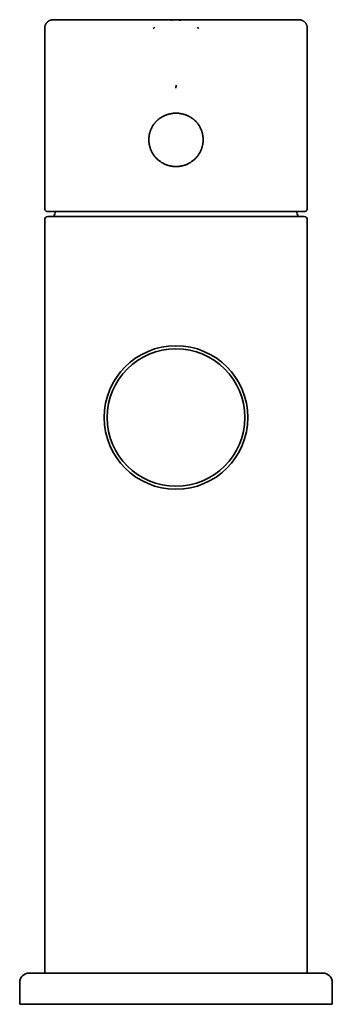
# Model space of a CAD drawing. Header units: millimetres. Extents: x 8 to 497, y 12 to 425.
# Tile 6 of 7: x 237 to 287, y 267 to 425. Entities that reach past the tile are written whole.
import ezdxf

# ---------------------------------------------------------------- set-up
doc = ezdxf.new("R2010")
doc.units = ezdxf.units.MM

msp = doc.modelspace()

# ---------------------------------------------------------------- linework, layer by layer
at = {"color": 7, "linetype": 'Continuous', "lineweight": 35}
for p, q in [((252.53, 424.81), (253.89, 424.81)), ((270.08, 424.81), (271.47, 424.81)), ((241, 423.31), (241, 394.64)), ((241, 423.31), (241, 423.31)), ((258.35, 423.42), (258.35, 423.42)), ((265.65, 423.42), (265.65, 423.42)), ((283, 394.64), (283, 423.31)), ((283, 423.31), (283, 423.31)), ((262.03, 414.34), (262, 413.88)), ((241, 394.64), (241, 394.64)), ((283, 394.64), (283, 394.64)), ((241, 392.8), (241, 272.11)), ((241.46, 394.11), (241.45, 394.11)), ((282.5, 393.3), (241.5, 393.3)), ((282.55, 394.11), (282.54, 394.11)), ((283, 272.11), (283, 392.8)), ((261.99, 349.61), (261.99, 349.61)), ((285.5, 272.11), (238.5, 272.11)), ((237, 270.61), (237, 267.11)), ((287, 267.11), (287, 270.61)), ((237, 267.11), (287, 267.11))]:
    msp.add_line(p, q, dxfattribs=at)
for radius in [11.5, 11]:
    msp.add_circle((262, 361.11), radius, dxfattribs=at)
for centre, radius, start, end in [((241.5, 392.8), 0.5, 90, 180), ((262, 388.11), 20.2, 162.7166, 165.1089), ((262, 388.11), 20.2, 14.8911, 17.2835), ((282.5, 392.8), 0.5, 0, 90), ((238.5, 270.61), 1.5, 90, 180), ((285.5, 270.61), 1.5, 0, 90)]:
    msp.add_arc(centre, radius, start, end, dxfattribs=at)
for points, knots in [([(242.5, 424.81), (242.47, 424.81), (242.41, 424.81), (242.32, 424.81), (242.23, 424.81), (242.14, 424.8), (242.06, 424.78), (241.98, 424.77), (241.91, 424.75), (241.84, 424.72), (241.77, 424.7), (241.71, 424.67), (241.65, 424.64), (241.6, 424.61), (241.56, 424.58), (241.52, 424.55), (241.48, 424.52), (241.44, 424.48), (241.4, 424.45), (241.36, 424.4), (241.31, 424.36), (241.27, 424.3), (241.23, 424.24), (241.18, 424.18), (241.15, 424.11), (241.12, 424.04), (241.09, 423.97), (241.06, 423.9), (241.04, 423.83), (241.03, 423.75), (241.02, 423.67), (241.01, 423.58), (241, 423.5), (241, 423.41), (241, 423.34), (241, 423.31)], [0, 0, 0, 0, 0.035436, 0.074957, 0.112692, 0.148631, 0.182808, 0.215286, 0.24614, 0.275328, 0.30593, 0.334254, 0.360239, 0.383837, 0.405964, 0.425714, 0.447054, 0.467472, 0.489949, 0.514473, 0.540985, 0.569465, 0.599889, 0.632218, 0.666398, 0.695032, 0.724763, 0.755539, 0.787267, 0.819969, 0.853729, 0.888606, 0.924625, 0.961775, 1, 1, 1, 1]), ([(252.53, 424.81), (252.44, 424.81), (252.24, 424.81), (251.95, 424.81), (251.67, 424.81), (251.38, 424.81), (251.1, 424.81), (250.83, 424.81), (250.57, 424.81), (250.31, 424.81), (250.06, 424.81), (249.81, 424.81), (249.56, 424.81), (249.3, 424.81), (249.03, 424.81), (248.77, 424.81), (248.51, 424.81), (248.26, 424.81), (248.01, 424.81), (247.77, 424.81), (247.53, 424.81), (247.31, 424.81), (247.09, 424.81), (246.87, 424.81), (246.66, 424.81), (246.46, 424.81), (246.26, 424.81), (246.07, 424.81), (245.89, 424.81), (245.72, 424.81), (245.54, 424.81), (245.37, 424.81), (245.19, 424.81), (245.02, 424.81), (244.85, 424.81), (244.68, 424.81), (244.52, 424.81), (244.37, 424.81), (244.22, 424.81), (244.08, 424.81), (243.95, 424.81), (243.82, 424.81), (243.71, 424.81), (243.59, 424.81), (243.48, 424.81), (243.38, 424.81), (243.29, 424.81), (243.2, 424.81), (243.12, 424.81), (243.05, 424.81), (242.97, 424.81), (242.9, 424.81), (242.83, 424.81), (242.77, 424.81), (242.71, 424.81), (242.66, 424.81), (242.62, 424.81), (242.59, 424.81), (242.56, 424.81), (242.53, 424.81), (242.52, 424.81), (242.5, 424.81), (242.5, 424.81), (242.5, 424.81), (242.5, 424.81)], [0, 0, 0, 0, 0.0162133, 0.0324078, 0.0485881, 0.0647591, 0.0809255, 0.0970921, 0.1123393, 0.1275948, 0.1428627, 0.1581551, 0.1734683, 0.1905321, 0.207573, 0.2245967, 0.2416089, 0.2586151, 0.2756211, 0.2926325, 0.309655, 0.3258456, 0.3420228, 0.3581916, 0.3743567, 0.3905229, 0.406695, 0.4219526, 0.4372237, 0.4525122, 0.4678262, 0.4831473, 0.5002177, 0.517263, 0.5342886, 0.5513002, 0.5683035, 0.5853039, 0.6023072, 0.6193189, 0.6354882, 0.6516489, 0.6678059, 0.6839641, 0.7001283, 0.7163033, 0.7315683, 0.7468512, 0.7621561, 0.7774807, 0.7927805, 0.8098331, 0.8268668, 0.8438873, 0.8609, 0.8779105, 0.8949244, 0.9119471, 0.9289843, 0.9451942, 0.9613861, 0.9775649, 0.9937355, 1, 1, 1, 1]), ([(270.1, 424.81), (270.07, 424.81), (270.03, 424.81), (269.97, 424.81), (269.91, 424.81), (269.86, 424.81), (269.82, 424.81), (269.78, 424.81), (269.75, 424.81), (269.72, 424.81), (269.69, 424.81), (269.64, 424.81), (269.59, 424.81), (269.55, 424.81), (269.52, 424.81), (269.49, 424.81), (269.46, 424.81), (269.42, 424.81), (269.37, 424.81), (269.34, 424.81), (269.3, 424.81), (269.27, 424.81), (269.23, 424.81), (269.2, 424.81), (269.17, 424.81), (269.13, 424.81), (269.09, 424.81), (269.05, 424.81), (269, 424.81), (268.96, 424.81), (268.93, 424.81), (268.9, 424.81), (268.87, 424.81), (268.84, 424.81), (268.8, 424.81), (268.76, 424.81), (268.72, 424.81), (268.67, 424.81), (268.63, 424.81), (268.59, 424.81), (268.55, 424.81), (268.51, 424.81), (268.47, 424.81), (268.42, 424.81), (268.38, 424.81), (268.33, 424.81), (268.29, 424.81), (268.25, 424.81), (268.21, 424.81), (268.17, 424.81), (268.11, 424.81), (268.04, 424.81), (267.97, 424.82), (267.89, 424.82), (267.81, 424.82), (267.74, 424.82), (267.69, 424.82), (267.64, 424.82), (267.59, 424.82), (267.54, 424.82), (267.49, 424.82), (267.44, 424.82), (267.4, 424.82), (267.37, 424.82), (267.33, 424.82), (267.3, 424.82), (267.27, 424.82), (267.23, 424.82), (267.2, 424.82), (267.18, 424.82), (267.17, 424.82), (267.15, 424.82), (267.14, 424.82), (267.12, 424.82), (267.1, 424.82), (267.09, 424.82), (267.08, 424.82), (267.06, 424.82), (267.04, 424.82), (267.02, 424.82), (267.01, 424.82), (266.99, 424.82), (266.98, 424.82), (266.96, 424.82), (266.94, 424.82), (266.92, 424.82), (266.91, 424.82), (266.9, 424.82), (266.88, 424.82), (266.86, 424.82), (266.85, 424.82), (266.83, 424.82), (266.81, 424.82), (266.79, 424.82), (266.77, 424.82), (266.75, 424.82), (266.73, 424.82), (266.71, 424.82), (266.7, 424.82), (266.68, 424.82), (266.67, 424.82), (266.65, 424.82), (266.63, 424.82), (266.61, 424.82), (266.6, 424.82), (266.59, 424.82), (266.58, 424.82), (266.56, 424.82), (266.54, 424.82), (266.53, 424.82), (266.51, 424.82), (266.5, 424.82), (266.49, 424.82), (266.47, 424.82), (266.46, 424.82), (266.45, 424.82), (266.43, 424.82), (266.42, 424.82), (266.4, 424.82), (266.38, 424.82), (266.37, 424.82), (266.35, 424.82), (266.33, 424.82), (266.31, 424.82), (266.28, 424.82), (266.25, 424.82), (266.23, 424.82), (266.2, 424.82), (266.17, 424.82), (266.15, 424.82), (266.13, 424.82), (266.12, 424.82), (266.11, 424.82), (266.1, 424.82), (266.08, 424.82), (266.07, 424.82), (266.05, 424.82), (266.03, 424.82), (266.02, 424.82), (266.01, 424.82), (266, 424.82), (265.98, 424.82), (265.97, 424.82), (265.96, 424.82), (265.95, 424.82), (265.93, 424.82), (265.92, 424.82), (265.9, 424.82), (265.89, 424.82), (265.87, 424.82), (265.86, 424.82), (265.84, 424.82), (265.82, 424.82), (265.81, 424.82), (265.79, 424.82), (265.77, 424.82), (265.74, 424.82), (265.71, 424.82), (265.68, 424.82), (265.65, 424.82), (265.61, 424.82), (265.56, 424.82), (265.51, 424.82), (265.45, 424.82), (265.4, 424.82), (265.35, 424.82), (265.3, 424.83), (265.26, 424.83), (265.22, 424.83), (265.18, 424.83), (265.14, 424.83), (265.11, 424.83), (265.08, 424.83), (265.05, 424.83), (265.03, 424.83), (265, 424.83), (264.97, 424.83), (264.95, 424.83), (264.93, 424.83), (264.91, 424.83), (264.89, 424.83), (264.86, 424.83), (264.83, 424.83), (264.81, 424.83), (264.78, 424.83), (264.74, 424.83), (264.69, 424.83), (264.63, 424.83), (264.57, 424.83), (264.51, 424.83), (264.47, 424.83), (264.43, 424.83), (264.4, 424.83), (264.37, 424.83), (264.34, 424.83), (264.31, 424.83), (264.28, 424.83), (264.26, 424.83), (264.24, 424.83), (264.23, 424.83), (264.21, 424.83), (264.19, 424.83), (264.16, 424.83), (264.14, 424.83), (264.11, 424.83), (264.09, 424.83), (264.06, 424.83), (264.02, 424.83), (263.97, 424.83), (263.93, 424.83), (263.9, 424.83), (263.87, 424.83), (263.83, 424.83), (263.8, 424.83), (263.76, 424.83), (263.73, 424.83), (263.7, 424.83), (263.66, 424.83), (263.62, 424.83), (263.58, 424.83), (263.54, 424.83), (263.49, 424.83), (263.45, 424.83), (263.42, 424.83), (263.38, 424.83), (263.35, 424.83), (263.33, 424.83), (263.3, 424.83), (263.28, 424.83), (263.25, 424.83), (263.21, 424.83), (263.17, 424.83), (263.13, 424.83), (263.07, 424.83), (263.02, 424.84), (262.96, 424.84), (262.91, 424.84), (262.85, 424.84), (262.8, 424.84), (262.75, 424.84), (262.71, 424.84), (262.68, 424.84), (262.64, 424.84), (262.61, 424.84), (262.57, 424.84), (262.54, 424.84), (262.5, 424.84), (262.45, 424.84), (262.4, 424.84), (262.34, 424.84), (262.28, 424.84), (262.22, 424.84), (262.15, 424.84), (262.08, 424.84), (262.02, 424.84), (261.95, 424.84), (261.87, 424.84), (261.79, 424.84), (261.71, 424.84), (261.63, 424.84), (261.56, 424.84), (261.5, 424.84), (261.44, 424.84), (261.41, 424.84), (261.37, 424.84), (261.34, 424.84), (261.32, 424.84), (261.29, 424.84), (261.27, 424.84), (261.24, 424.84), (261.2, 424.84), (261.16, 424.84), (261.11, 424.84), (261.06, 424.84), (261.01, 424.84), (260.95, 424.84), (260.88, 424.83), (260.81, 424.83), (260.74, 424.83), (260.67, 424.83), (260.6, 424.83), (260.54, 424.83), (260.48, 424.83), (260.43, 424.83), (260.38, 424.83), (260.34, 424.83), (260.32, 424.83), (260.29, 424.83), (260.27, 424.83), (260.24, 424.83), (260.21, 424.83), (260.18, 424.83), (260.14, 424.83), (260.11, 424.83), (260.08, 424.83), (260.06, 424.83), (260.03, 424.83), (260, 424.83), (259.98, 424.83), (259.95, 424.83), (259.92, 424.83), (259.89, 424.83), (259.86, 424.83), (259.83, 424.83), (259.79, 424.83), (259.76, 424.83), (259.73, 424.83), (259.7, 424.83), (259.66, 424.83), (259.6, 424.83), (259.52, 424.83), (259.43, 424.83), (259.35, 424.83), (259.27, 424.83), (259.19, 424.83), (259.13, 424.83), (259.07, 424.83), (259.03, 424.83), (258.99, 424.83), (258.95, 424.83), (258.92, 424.83), (258.89, 424.83), (258.86, 424.83), (258.83, 424.83), (258.81, 424.83), (258.78, 424.83), (258.76, 424.83), (258.74, 424.83), (258.71, 424.83), (258.69, 424.83), (258.67, 424.83), (258.64, 424.83), (258.62, 424.82), (258.61, 424.82), (258.59, 424.82), (258.57, 424.82), (258.55, 424.82), (258.53, 424.82), (258.5, 424.82), (258.48, 424.82), (258.46, 424.82), (258.44, 424.82), (258.42, 424.82), (258.39, 424.82), (258.37, 424.82), (258.34, 424.82), (258.32, 424.82), (258.29, 424.82), (258.27, 424.82), (258.24, 424.82), (258.22, 424.82), (258.21, 424.82), (258.19, 424.82), (258.18, 424.82), (258.16, 424.82), (258.15, 424.82), (258.13, 424.82), (258.12, 424.82), (258.1, 424.82), (258.09, 424.82), (258.08, 424.82), (258.07, 424.82), (258.05, 424.82), (258.04, 424.82), (258.03, 424.82), (258.02, 424.82), (258.01, 424.82), (257.99, 424.82), (257.97, 424.82), (257.96, 424.82), (257.94, 424.82), (257.93, 424.82), (257.92, 424.82), (257.9, 424.82), (257.88, 424.82), (257.86, 424.82), (257.84, 424.82), (257.82, 424.82), (257.8, 424.82), (257.78, 424.82), (257.76, 424.82), (257.75, 424.82), (257.73, 424.82), (257.72, 424.82), (257.7, 424.82), (257.68, 424.82), (257.65, 424.82), (257.63, 424.82), (257.6, 424.82), (257.58, 424.82), (257.55, 424.82), (257.53, 424.82), (257.51, 424.82), (257.5, 424.82), (257.48, 424.82), (257.47, 424.82), (257.45, 424.82), (257.44, 424.82), (257.42, 424.82), (257.41, 424.82), (257.4, 424.82), (257.38, 424.82), (257.37, 424.82), (257.36, 424.82), (257.34, 424.82), (257.32, 424.82), (257.3, 424.82), (257.28, 424.82), (257.26, 424.82), (257.24, 424.82), (257.21, 424.82), (257.17, 424.82), (257.12, 424.82), (257.07, 424.82), (257.02, 424.82), (256.97, 424.82), (256.93, 424.82), (256.9, 424.82), (256.88, 424.82), (256.86, 424.82), (256.84, 424.82), (256.82, 424.82), (256.8, 424.82), (256.78, 424.82), (256.77, 424.82), (256.75, 424.82), (256.74, 424.82), (256.72, 424.82), (256.71, 424.82), (256.69, 424.82), (256.67, 424.82), (256.66, 424.82), (256.65, 424.82), (256.64, 424.82), (256.62, 424.82), (256.61, 424.82), (256.59, 424.82), (256.58, 424.82), (256.57, 424.82), (256.55, 424.82), (256.54, 424.82), (256.52, 424.82), (256.5, 424.82), (256.48, 424.82), (256.47, 424.82), (256.45, 424.82), (256.43, 424.82), (256.42, 424.82), (256.4, 424.82), (256.39, 424.82), (256.37, 424.82), (256.36, 424.82), (256.33, 424.82), (256.3, 424.82), (256.27, 424.82), (256.23, 424.82), (256.2, 424.82), (256.16, 424.82), (256.11, 424.82), (256.06, 424.82), (256, 424.82), (255.94, 424.81), (255.89, 424.81), (255.83, 424.81), (255.76, 424.81), (255.7, 424.81), (255.65, 424.81), (255.6, 424.81), (255.56, 424.81), (255.52, 424.81), (255.48, 424.81), (255.44, 424.81), (255.4, 424.81), (255.36, 424.81), (255.32, 424.81), (255.28, 424.81), (255.25, 424.81), (255.21, 424.81), (255.18, 424.81), (255.15, 424.81), (255.11, 424.81), (255.07, 424.81), (255.02, 424.81), (254.97, 424.81), (254.92, 424.81), (254.87, 424.81), (254.81, 424.81), (254.76, 424.81), (254.71, 424.81), (254.68, 424.81), (254.65, 424.81), (254.61, 424.81), (254.58, 424.81), (254.54, 424.81), (254.51, 424.81), (254.47, 424.81), (254.43, 424.81), (254.39, 424.81), (254.35, 424.81), (254.31, 424.81), (254.28, 424.81), (254.24, 424.81), (254.21, 424.81), (254.17, 424.81), (254.13, 424.81), (254.1, 424.81), (254.07, 424.81), (254.03, 424.81), (253.99, 424.81), (253.94, 424.81), (253.91, 424.81), (253.89, 424.81)], [0, 0, 0, 0, 0.004659, 0.008885, 0.012679, 0.016044, 0.018982, 0.021452, 0.023514, 0.02517, 0.026423, 0.030233, 0.03413, 0.035759, 0.037441, 0.039385, 0.041677, 0.044295, 0.046857, 0.049292, 0.051584, 0.053639, 0.055683, 0.057673, 0.059731, 0.061994, 0.064503, 0.067244, 0.070113, 0.07273, 0.074809, 0.076591, 0.07834, 0.080261, 0.08257, 0.085039, 0.087549, 0.090639, 0.0932, 0.095593, 0.097936, 0.100305, 0.103042, 0.106156, 0.109003, 0.111828, 0.114563, 0.116945, 0.119172, 0.121384, 0.125359, 0.12961, 0.134519, 0.139303, 0.144037, 0.148784, 0.151948, 0.154972, 0.157972, 0.16099, 0.164039, 0.167345, 0.169702, 0.171462, 0.173509, 0.176131, 0.177758, 0.180007, 0.182367, 0.183119, 0.183852, 0.184778, 0.185991, 0.187127, 0.187984, 0.18873, 0.189444, 0.190329, 0.19176, 0.193042, 0.193961, 0.194808, 0.195809, 0.197268, 0.198413, 0.199214, 0.199949, 0.200753, 0.201736, 0.202928, 0.203962, 0.20501, 0.206245, 0.207655, 0.209043, 0.209912, 0.210857, 0.21213, 0.2133, 0.214235, 0.21507, 0.216003, 0.217336, 0.218425, 0.219151, 0.219824, 0.220586, 0.221482, 0.222603, 0.223902, 0.224874, 0.22563, 0.226319, 0.226997, 0.227796, 0.228794, 0.22977, 0.23051, 0.231372, 0.232585, 0.233755, 0.234657, 0.235519, 0.237185, 0.239255, 0.240856, 0.242209, 0.244075, 0.245605, 0.24745, 0.248417, 0.249065, 0.249669, 0.250393, 0.251242, 0.252242, 0.253324, 0.254292, 0.254987, 0.255661, 0.256585, 0.257612, 0.258349, 0.258936, 0.259605, 0.260367, 0.261284, 0.262385, 0.263446, 0.264151, 0.264847, 0.265868, 0.267157, 0.268373, 0.269467, 0.270438, 0.272461, 0.274481, 0.27628, 0.278243, 0.280165, 0.283219, 0.287204, 0.289726, 0.293506, 0.296794, 0.299622, 0.301999, 0.304282, 0.306831, 0.309642, 0.311493, 0.313137, 0.314557, 0.316174, 0.31811, 0.319741, 0.32112, 0.322256, 0.323461, 0.324912, 0.326579, 0.328349, 0.329774, 0.331144, 0.332846, 0.336862, 0.340269, 0.344275, 0.347559, 0.351507, 0.35295, 0.354531, 0.356363, 0.358376, 0.360331, 0.361812, 0.363166, 0.364301, 0.365218, 0.366195, 0.367491, 0.369054, 0.370741, 0.372299, 0.373723, 0.375017, 0.378004, 0.381096, 0.383001, 0.384976, 0.387054, 0.389235, 0.391329, 0.393182, 0.395199, 0.397211, 0.39934, 0.401725, 0.404352, 0.406995, 0.409579, 0.412103, 0.414315, 0.416362, 0.418196, 0.41982, 0.421235, 0.422658, 0.424297, 0.426482, 0.428959, 0.431727, 0.434786, 0.438132, 0.441465, 0.445115, 0.448463, 0.451512, 0.454262, 0.456761, 0.459021, 0.461073, 0.462934, 0.464933, 0.467162, 0.469655, 0.472412, 0.475434, 0.478789, 0.482419, 0.486324, 0.490434, 0.494479, 0.498431, 0.502291, 0.507348, 0.512244, 0.516979, 0.521557, 0.525979, 0.530221, 0.532812, 0.535139, 0.537202, 0.539, 0.540534, 0.541828, 0.543224, 0.545115, 0.547291, 0.549753, 0.552504, 0.555576, 0.559006, 0.562571, 0.56646, 0.570677, 0.575004, 0.579204, 0.583464, 0.587391, 0.590977, 0.594217, 0.597069, 0.599514, 0.600763, 0.602009, 0.603405, 0.605018, 0.60696, 0.609154, 0.611249, 0.613199, 0.61498, 0.616594, 0.618195, 0.619828, 0.621449, 0.623033, 0.624589, 0.626375, 0.628282, 0.630457, 0.63259, 0.634572, 0.636342, 0.637863, 0.639351, 0.644008, 0.649242, 0.654454, 0.659442, 0.664393, 0.66926, 0.67404, 0.676429, 0.678961, 0.681569, 0.683838, 0.685977, 0.688221, 0.689654, 0.691161, 0.692724, 0.69434, 0.69586, 0.697201, 0.69848, 0.700025, 0.701496, 0.703028, 0.704277, 0.705224, 0.705992, 0.707037, 0.708403, 0.71017, 0.711728, 0.713015, 0.714098, 0.715255, 0.716838, 0.71829, 0.719709, 0.72129, 0.722858, 0.724398, 0.726229, 0.727598, 0.728793, 0.729686, 0.73043, 0.731366, 0.732519, 0.733438, 0.734476, 0.735477, 0.736217, 0.736772, 0.737493, 0.738405, 0.739329, 0.739975, 0.740603, 0.74131, 0.742142, 0.743184, 0.74433, 0.745274, 0.745925, 0.74663, 0.747542, 0.748906, 0.75002, 0.751201, 0.752567, 0.753823, 0.754852, 0.756038, 0.75721, 0.758018, 0.758938, 0.760109, 0.761143, 0.762451, 0.763838, 0.765784, 0.767425, 0.76866, 0.769867, 0.771776, 0.772729, 0.773522, 0.77454, 0.775632, 0.776659, 0.777547, 0.778141, 0.778887, 0.779874, 0.78088, 0.781648, 0.782243, 0.783283, 0.784515, 0.785888, 0.786997, 0.788021, 0.789415, 0.790713, 0.793504, 0.796949, 0.80007, 0.803093, 0.806579, 0.809405, 0.810732, 0.81214, 0.813215, 0.814207, 0.815399, 0.816785, 0.818152, 0.818964, 0.81972, 0.82057, 0.821557, 0.822724, 0.823847, 0.824704, 0.82536, 0.826043, 0.826799, 0.827773, 0.828938, 0.829943, 0.8307, 0.831421, 0.83214, 0.832989, 0.834095, 0.835279, 0.836539, 0.837607, 0.838555, 0.839655, 0.84046, 0.84137, 0.842387, 0.843353, 0.844065, 0.845482, 0.847691, 0.850184, 0.852167, 0.854272, 0.85661, 0.858957, 0.863084, 0.86667, 0.870114, 0.873539, 0.877069, 0.881043, 0.885292, 0.888353, 0.89134, 0.894011, 0.8964, 0.898755, 0.901177, 0.903813, 0.90621, 0.908705, 0.911182, 0.913555, 0.915596, 0.917412, 0.919197, 0.921744, 0.924653, 0.927566, 0.930511, 0.93369, 0.937049, 0.940498, 0.943878, 0.946921, 0.948921, 0.950768, 0.952657, 0.954824, 0.957212, 0.959542, 0.961776, 0.964619, 0.967099, 0.969359, 0.971773, 0.973831, 0.975984, 0.978219, 0.980536, 0.982965, 0.984877, 0.987154, 0.989802, 0.992824, 0.996224, 1, 1, 1, 1]), ([(262, 424.82), (261.91, 424.81), (261.72, 424.81), (261.45, 424.79), (261.27, 424.77), (261.18, 424.75)], [0, 0, 0, 0, 0.336641, 0.680114, 1, 1, 1, 1]), ([(262, 424.81), (262.1, 424.81), (262.29, 424.81), (262.56, 424.79), (262.75, 424.76), (262.83, 424.75)], [0, 0, 0, 0, 0.341299, 0.685856, 1, 1, 1, 1]), ([(281.5, 424.81), (281.5, 424.81), (281.5, 424.81), (281.5, 424.81), (281.49, 424.81), (281.47, 424.81), (281.45, 424.81), (281.42, 424.81), (281.38, 424.81), (281.34, 424.81), (281.3, 424.81), (281.25, 424.81), (281.19, 424.81), (281.13, 424.81), (281.07, 424.81), (281, 424.81), (280.92, 424.81), (280.84, 424.81), (280.75, 424.81), (280.65, 424.81), (280.54, 424.81), (280.43, 424.81), (280.31, 424.81), (280.19, 424.81), (280.06, 424.81), (279.92, 424.81), (279.79, 424.81), (279.65, 424.81), (279.5, 424.81), (279.35, 424.81), (279.2, 424.81), (279.04, 424.81), (278.88, 424.81), (278.72, 424.81), (278.55, 424.81), (278.38, 424.81), (278.2, 424.81), (278.01, 424.81), (277.8, 424.81), (277.59, 424.81), (277.38, 424.81), (277.16, 424.81), (276.94, 424.81), (276.71, 424.81), (276.48, 424.81), (276.25, 424.81), (276.01, 424.81), (275.78, 424.81), (275.54, 424.81), (275.3, 424.81), (275.05, 424.81), (274.81, 424.81), (274.57, 424.81), (274.33, 424.81), (274.08, 424.81), (273.82, 424.81), (273.55, 424.81), (273.26, 424.81), (272.97, 424.81), (272.68, 424.81), (272.38, 424.81), (272.08, 424.81), (271.77, 424.81), (271.57, 424.81), (271.47, 424.81)], [0, 0, 0, 0, 0.002915, 0.019927, 0.036945, 0.053975, 0.071022, 0.087221, 0.103405, 0.119578, 0.135745, 0.151911, 0.16808, 0.183333, 0.198596, 0.213876, 0.229182, 0.244509, 0.261585, 0.278634, 0.295661, 0.312673, 0.329675, 0.346672, 0.363671, 0.380676, 0.396853, 0.41302, 0.429182, 0.445343, 0.461508, 0.477682, 0.492945, 0.508224, 0.523523, 0.538845, 0.554153, 0.571213, 0.588251, 0.605274, 0.622286, 0.639293, 0.656301, 0.673315, 0.690341, 0.706528, 0.722701, 0.738867, 0.755031, 0.771196, 0.787368, 0.802626, 0.817899, 0.83319, 0.848498, 0.863779, 0.880817, 0.89784, 0.914855, 0.931868, 0.948883, 0.965906, 0.982943, 1, 1, 1, 1]), ([(283, 423.31), (283, 423.35), (283, 423.41), (283, 423.51), (282.99, 423.6), (282.98, 423.69), (282.97, 423.77), (282.95, 423.85), (282.93, 423.92), (282.91, 423.99), (282.88, 424.05), (282.85, 424.12), (282.82, 424.17), (282.79, 424.22), (282.76, 424.27), (282.73, 424.31), (282.69, 424.35), (282.66, 424.39), (282.62, 424.43), (282.58, 424.47), (282.53, 424.51), (282.48, 424.55), (282.42, 424.59), (282.35, 424.64), (282.28, 424.67), (282.21, 424.7), (282.15, 424.73), (282.07, 424.75), (282, 424.77), (281.92, 424.79), (281.84, 424.8), (281.76, 424.81), (281.67, 424.81), (281.58, 424.81), (281.53, 424.81), (281.5, 424.81)], [0, 0, 0, 0, 0.041257, 0.080799, 0.118562, 0.154535, 0.188749, 0.221266, 0.252159, 0.281384, 0.312025, 0.340385, 0.366401, 0.390028, 0.412181, 0.431948, 0.453294, 0.473716, 0.496195, 0.520716, 0.54722, 0.575687, 0.606091, 0.638394, 0.672546, 0.701153, 0.730856, 0.761601, 0.793299, 0.825971, 0.859704, 0.894559, 0.930561, 0.9677, 1, 1, 1, 1]), ([(258.35, 423.42), (258.41, 423.47), (258.49, 423.54), (258.58, 423.61), (258.61, 423.64)], [0, 0, 0, 0, 0.635058, 1, 1, 1, 1]), ([(265.65, 423.42), (265.6, 423.46), (265.52, 423.54), (265.43, 423.61), (265.39, 423.64)], [0, 0, 0, 0, 0.557105, 1, 1, 1, 1]), ([(262, 409.85), (261.93, 409.85), (261.8, 409.85), (261.59, 409.84), (261.39, 409.81), (261.19, 409.78), (260.98, 409.74), (260.78, 409.69), (260.59, 409.63), (260.39, 409.56), (260.21, 409.48), (260.03, 409.4), (259.87, 409.32), (259.72, 409.23), (259.57, 409.14), (259.43, 409.05), (259.3, 408.95), (259.19, 408.86), (259.1, 408.79), (259.03, 408.73), (258.97, 408.67), (258.91, 408.62), (258.85, 408.56), (258.79, 408.5), (258.72, 408.42), (258.64, 408.33), (258.55, 408.22), (258.5, 408.15), (258.47, 408.11)], [0, 0, 0, 0, 0.049609, 0.099157, 0.148836, 0.198828, 0.2493, 0.299933, 0.350248, 0.400359, 0.450356, 0.500312, 0.543225, 0.585685, 0.627704, 0.669282, 0.71041, 0.751068, 0.772877, 0.794362, 0.815521, 0.836354, 0.856859, 0.877034, 0.896878, 0.932391, 0.966771, 1, 1, 1, 1]), ([(265.53, 408.11), (265.5, 408.15), (265.44, 408.24), (265.33, 408.36), (265.22, 408.49), (265.1, 408.61), (264.97, 408.73), (264.86, 408.83), (264.77, 408.9), (264.71, 408.95), (264.64, 409), (264.58, 409.05), (264.51, 409.09), (264.44, 409.14), (264.36, 409.19), (264.25, 409.26), (264.11, 409.33), (263.97, 409.4), (263.83, 409.47), (263.67, 409.54), (263.51, 409.6), (263.35, 409.65), (263.19, 409.7), (263.01, 409.74), (262.82, 409.78), (262.61, 409.81), (262.41, 409.84), (262.21, 409.85), (262.07, 409.85), (262, 409.85)], [0, 0, 0, 0, 0.038151, 0.077771, 0.118807, 0.161225, 0.20501, 0.250156, 0.269534, 0.289026, 0.30863, 0.328345, 0.348168, 0.368096, 0.388127, 0.425115, 0.462449, 0.500137, 0.541716, 0.583256, 0.624799, 0.666395, 0.708108, 0.75001, 0.800331, 0.85032, 0.900142, 0.949974, 1, 1, 1, 1]), ([(262, 401.31), (261.93, 401.31), (261.8, 401.31), (261.61, 401.32), (261.41, 401.35), (261.22, 401.38), (261.02, 401.42), (260.83, 401.46), (260.64, 401.52), (260.46, 401.59), (260.27, 401.66), (260.09, 401.74), (259.92, 401.83), (259.75, 401.93), (259.58, 402.04), (259.42, 402.15), (259.26, 402.27), (259.11, 402.39), (258.97, 402.53), (258.83, 402.67), (258.7, 402.81), (258.57, 402.97), (258.45, 403.12), (258.34, 403.29), (258.24, 403.45), (258.15, 403.62), (258.06, 403.8), (257.98, 403.98), (257.91, 404.17), (257.85, 404.35), (257.79, 404.54), (257.75, 404.73), (257.71, 404.93), (257.68, 405.12), (257.67, 405.32), (257.66, 405.52), (257.66, 405.71), (257.67, 405.91), (257.69, 406.11), (257.71, 406.3), (257.75, 406.5), (257.8, 406.69), (257.85, 406.88), (257.91, 407.07), (257.99, 407.25), (258.07, 407.43), (258.15, 407.61), (258.25, 407.78), (258.36, 407.95), (258.43, 408.06), (258.47, 408.11)], [0, 0, 0, 0, 0.02082, 0.041589, 0.062349, 0.083144, 0.104016, 0.125005, 0.14577, 0.166501, 0.187241, 0.208032, 0.228916, 0.249935, 0.270808, 0.291602, 0.312357, 0.333117, 0.353924, 0.37482, 0.395849, 0.416733, 0.437515, 0.458238, 0.478947, 0.499685, 0.520772, 0.541693, 0.56249, 0.58321, 0.603897, 0.624599, 0.64551, 0.666328, 0.6871, 0.707872, 0.728691, 0.749602, 0.770323, 0.791024, 0.811751, 0.832552, 0.853471, 0.874556, 0.895436, 0.916266, 0.937093, 0.95796, 0.978915, 1, 1, 1, 1]), ([(265.53, 408.11), (265.57, 408.06), (265.64, 407.95), (265.75, 407.78), (265.84, 407.61), (265.93, 407.43), (266.01, 407.25), (266.08, 407.07), (266.15, 406.88), (266.2, 406.7), (266.25, 406.5), (266.28, 406.31), (266.31, 406.11), (266.33, 405.92), (266.34, 405.72), (266.34, 405.52), (266.33, 405.33), (266.32, 405.13), (266.29, 404.93), (266.25, 404.74), (266.21, 404.55), (266.15, 404.36), (266.09, 404.17), (266.02, 403.99), (265.94, 403.81), (265.86, 403.63), (265.76, 403.46), (265.66, 403.29), (265.55, 403.13), (265.43, 402.97), (265.31, 402.82), (265.17, 402.67), (265.04, 402.53), (264.89, 402.4), (264.74, 402.27), (264.59, 402.15), (264.42, 402.04), (264.26, 401.93), (264.09, 401.83), (263.91, 401.74), (263.73, 401.66), (263.55, 401.59), (263.36, 401.52), (263.17, 401.47), (262.98, 401.42), (262.79, 401.38), (262.59, 401.35), (262.4, 401.32), (262.2, 401.31), (262.07, 401.31), (262, 401.31)], [0, 0, 0, 0, 0.020907, 0.041726, 0.062501, 0.083277, 0.104098, 0.125007, 0.145816, 0.166566, 0.187303, 0.208073, 0.228923, 0.2499, 0.270729, 0.291487, 0.312222, 0.332981, 0.35381, 0.374757, 0.395655, 0.41646, 0.437217, 0.457972, 0.478771, 0.499658, 0.520609, 0.541452, 0.562232, 0.582991, 0.603773, 0.624622, 0.64553, 0.666354, 0.687137, 0.70792, 0.728744, 0.749652, 0.770443, 0.791191, 0.811937, 0.832724, 0.853594, 0.874587, 0.895544, 0.91642, 0.937261, 0.958109, 0.979008, 1, 1, 1, 1]), ([(241, 394.64), (241, 394.63), (241, 394.63), (241, 394.61), (241, 394.6), (241, 394.6), (241, 394.59), (241, 394.58), (241, 394.58), (241, 394.56), (241, 394.55), (241.01, 394.54), (241.01, 394.52), (241.01, 394.51), (241.01, 394.49), (241.01, 394.48), (241.02, 394.47), (241.02, 394.46), (241.02, 394.46), (241.02, 394.44), (241.03, 394.43), (241.03, 394.42), (241.04, 394.41), (241.04, 394.4), (241.04, 394.39), (241.05, 394.39), (241.05, 394.38), (241.06, 394.36), (241.06, 394.35), (241.07, 394.34), (241.08, 394.32), (241.09, 394.31), (241.1, 394.29), (241.11, 394.28), (241.12, 394.26), (241.14, 394.24), (241.15, 394.23), (241.16, 394.22), (241.17, 394.21), (241.18, 394.21), (241.19, 394.2), (241.2, 394.19), (241.21, 394.18), (241.22, 394.18), (241.23, 394.17), (241.24, 394.16), (241.25, 394.16), (241.26, 394.15), (241.28, 394.15), (241.29, 394.14), (241.31, 394.13), (241.32, 394.13), (241.33, 394.13), (241.35, 394.12), (241.36, 394.12), (241.37, 394.12), (241.38, 394.11), (241.39, 394.11), (241.41, 394.11), (241.42, 394.11), (241.44, 394.11), (241.45, 394.11), (241.45, 394.11)], [0, 0, 0, 0, 0.026951, 0.050428, 0.070425, 0.086938, 0.099961, 0.110563, 0.121912, 0.145204, 0.171721, 0.198946, 0.226339, 0.25187, 0.274832, 0.29489, 0.312037, 0.324237, 0.339229, 0.357046, 0.377499, 0.396358, 0.411922, 0.424181, 0.433378, 0.444821, 0.459064, 0.476116, 0.495284, 0.512967, 0.532326, 0.552373, 0.574418, 0.598258, 0.621375, 0.643029, 0.66215, 0.676841, 0.688814, 0.698494, 0.709017, 0.721013, 0.734478, 0.748487, 0.761778, 0.774239, 0.785869, 0.797837, 0.812683, 0.830479, 0.842211, 0.854931, 0.868012, 0.879145, 0.888177, 0.895911, 0.905807, 0.918562, 0.934305, 0.953102, 0.974993, 1, 1, 1, 1]), ([(282.55, 394.11), (282.56, 394.11), (282.56, 394.11), (282.57, 394.11), (282.59, 394.11), (282.6, 394.11), (282.61, 394.11), (282.62, 394.11), (282.63, 394.12), (282.65, 394.12), (282.67, 394.13), (282.69, 394.13), (282.7, 394.14), (282.71, 394.14), (282.73, 394.15), (282.75, 394.16), (282.77, 394.17), (282.79, 394.18), (282.81, 394.19), (282.82, 394.21), (282.83, 394.22), (282.84, 394.23), (282.85, 394.24), (282.86, 394.25), (282.87, 394.26), (282.88, 394.27), (282.89, 394.28), (282.9, 394.29), (282.91, 394.3), (282.91, 394.31), (282.92, 394.32), (282.93, 394.33), (282.93, 394.34), (282.94, 394.36), (282.95, 394.37), (282.95, 394.39), (282.96, 394.4), (282.96, 394.41), (282.97, 394.42), (282.97, 394.43), (282.97, 394.44), (282.98, 394.45), (282.98, 394.46), (282.98, 394.47), (282.98, 394.48), (282.99, 394.49), (282.99, 394.49), (282.99, 394.5), (282.99, 394.51), (282.99, 394.53), (282.99, 394.54), (283, 394.55), (283, 394.56), (283, 394.57), (283, 394.58), (283, 394.59), (283, 394.59), (283, 394.6), (283, 394.61), (283, 394.62), (283, 394.63), (283, 394.64)], [0, 0, 0, 0, 0.016106, 0.036073, 0.053177, 0.067456, 0.078971, 0.087841, 0.098515, 0.113271, 0.129365, 0.144183, 0.158392, 0.172457, 0.187712, 0.210022, 0.234226, 0.257312, 0.278421, 0.296667, 0.31343, 0.328776, 0.342928, 0.355467, 0.370032, 0.386304, 0.401516, 0.417407, 0.430894, 0.442264, 0.454988, 0.470101, 0.487594, 0.510662, 0.531941, 0.550982, 0.568266, 0.583318, 0.600288, 0.619171, 0.638936, 0.656676, 0.671729, 0.684108, 0.695567, 0.708435, 0.722722, 0.738426, 0.758498, 0.779952, 0.802626, 0.82652, 0.849989, 0.871003, 0.883529, 0.894989, 0.907374, 0.923626, 0.944825, 0.970285, 1, 1, 1, 1]), ([(241.46, 394.11), (241.47, 394.11), (241.49, 394.11), (241.53, 394.11), (241.58, 394.11), (241.63, 394.11), (241.69, 394.11), (241.75, 394.11), (241.81, 394.11), (241.86, 394.11), (241.91, 394.11), (241.97, 394.11), (242.03, 394.11), (242.1, 394.11), (242.18, 394.11), (242.27, 394.11), (242.39, 394.11), (242.5, 394.11), (242.63, 394.11), (242.75, 394.11), (242.86, 394.11), (242.96, 394.11), (243.05, 394.11), (243.11, 394.11), (243.16, 394.11), (243.2, 394.11), (243.24, 394.11), (243.29, 394.11), (243.37, 394.11), (243.49, 394.11), (243.65, 394.11), (243.81, 394.11), (243.98, 394.11), (244.15, 394.11), (244.33, 394.11), (244.51, 394.11), (244.69, 394.11), (244.87, 394.11), (245.05, 394.11), (245.23, 394.11), (245.43, 394.11), (245.64, 394.11), (245.87, 394.11), (246.12, 394.11), (246.37, 394.11), (246.63, 394.11), (246.9, 394.11), (247.17, 394.11), (247.44, 394.11), (247.72, 394.11), (248, 394.11), (248.27, 394.11), (248.54, 394.11), (248.82, 394.11), (249.1, 394.11), (249.38, 394.11), (249.66, 394.11), (249.95, 394.11), (250.22, 394.11), (250.5, 394.11), (250.77, 394.11), (251.05, 394.11), (251.33, 394.11), (251.63, 394.11), (251.95, 394.11), (252.29, 394.11), (252.63, 394.11), (252.98, 394.11), (253.3, 394.11), (253.59, 394.11), (253.85, 394.11), (254.06, 394.11), (254.22, 394.11), (254.32, 394.11), (254.43, 394.11), (254.53, 394.11), (254.64, 394.11), (254.83, 394.11), (255.12, 394.11), (255.49, 394.11), (255.87, 394.11), (256.25, 394.11), (256.64, 394.11), (256.98, 394.11), (257.28, 394.11), (257.54, 394.11), (257.8, 394.11), (258.07, 394.11), (258.33, 394.11), (258.58, 394.11), (258.87, 394.11), (259.19, 394.11), (259.54, 394.11), (259.89, 394.11), (260.25, 394.11), (260.6, 394.11), (260.95, 394.11), (261.3, 394.11), (261.65, 394.11), (262.01, 394.11), (262.38, 394.11), (262.76, 394.11), (263.13, 394.11), (263.51, 394.11), (263.88, 394.11), (264.22, 394.11), (264.51, 394.11), (264.76, 394.11), (265.01, 394.11), (265.27, 394.11), (265.52, 394.11), (265.78, 394.11), (266.08, 394.11), (266.41, 394.11), (266.77, 394.11), (267.14, 394.11), (267.5, 394.11), (267.83, 394.11), (268.12, 394.11), (268.38, 394.11), (268.59, 394.11), (268.75, 394.11), (268.85, 394.11), (268.95, 394.11), (269.05, 394.11), (269.15, 394.11), (269.33, 394.11), (269.59, 394.11), (269.92, 394.11), (270.24, 394.11), (270.56, 394.11), (270.88, 394.11), (271.2, 394.11), (271.51, 394.11), (271.8, 394.11), (272.09, 394.11), (272.37, 394.11), (272.65, 394.11), (272.93, 394.11), (273.22, 394.11), (273.54, 394.11), (273.86, 394.11), (274.18, 394.11), (274.5, 394.11), (274.81, 394.11), (275.12, 394.11), (275.41, 394.11), (275.71, 394.11), (275.99, 394.11), (276.26, 394.11), (276.52, 394.11), (276.77, 394.11), (277.02, 394.11), (277.26, 394.11), (277.5, 394.11), (277.73, 394.11), (277.95, 394.11), (278.16, 394.11), (278.36, 394.11), (278.56, 394.11), (278.75, 394.11), (278.95, 394.11), (279.16, 394.11), (279.37, 394.11), (279.58, 394.11), (279.77, 394.11), (279.95, 394.11), (280.11, 394.11), (280.24, 394.11), (280.34, 394.11), (280.42, 394.11), (280.47, 394.11), (280.52, 394.11), (280.57, 394.11), (280.62, 394.11), (280.71, 394.11), (280.83, 394.11), (280.99, 394.11), (281.14, 394.11), (281.28, 394.11), (281.42, 394.11), (281.53, 394.11), (281.63, 394.11), (281.71, 394.11), (281.79, 394.11), (281.86, 394.11), (281.93, 394.11), (281.99, 394.11), (282.06, 394.11), (282.13, 394.11), (282.2, 394.11), (282.27, 394.11), (282.33, 394.11), (282.39, 394.11), (282.43, 394.11), (282.47, 394.11), (282.51, 394.11), (282.53, 394.11), (282.54, 394.11)], [0, 0, 0, 0, 0.006142, 0.012276, 0.018404, 0.024529, 0.030653, 0.036777, 0.040903, 0.045031, 0.049161, 0.053295, 0.057432, 0.061728, 0.066087, 0.072183, 0.078273, 0.08436, 0.090445, 0.096531, 0.100996, 0.105463, 0.109933, 0.11169, 0.113448, 0.115206, 0.116965, 0.118725, 0.120486, 0.126245, 0.131997, 0.137743, 0.143484, 0.149224, 0.154962, 0.160702, 0.165966, 0.171233, 0.176505, 0.181783, 0.187113, 0.19249, 0.198935, 0.205374, 0.211808, 0.218241, 0.224674, 0.230995, 0.237322, 0.243656, 0.25, 0.25587, 0.261731, 0.267587, 0.273438, 0.279287, 0.285134, 0.290983, 0.296347, 0.301715, 0.307087, 0.312466, 0.317804, 0.32308, 0.329405, 0.335723, 0.342037, 0.348349, 0.354663, 0.359294, 0.363928, 0.368565, 0.370388, 0.372212, 0.374036, 0.375861, 0.377687, 0.379514, 0.385989, 0.392455, 0.398915, 0.405371, 0.411825, 0.41828, 0.422629, 0.42698, 0.431335, 0.435693, 0.440055, 0.44426, 0.448394, 0.454176, 0.459954, 0.465729, 0.471503, 0.477277, 0.48295, 0.488627, 0.49431, 0.5, 0.506141, 0.512274, 0.518403, 0.524527, 0.530651, 0.536775, 0.540902, 0.54503, 0.54916, 0.553294, 0.557432, 0.561728, 0.566087, 0.572183, 0.578273, 0.58436, 0.590445, 0.596531, 0.600996, 0.605463, 0.609933, 0.61169, 0.613448, 0.615206, 0.616965, 0.618725, 0.620486, 0.626245, 0.631997, 0.637743, 0.643484, 0.649224, 0.654962, 0.660702, 0.665966, 0.671233, 0.676505, 0.681783, 0.687113, 0.69249, 0.698935, 0.705374, 0.711808, 0.718241, 0.724674, 0.730995, 0.737322, 0.743656, 0.75, 0.75587, 0.761731, 0.767587, 0.773438, 0.779287, 0.785134, 0.790983, 0.796347, 0.801715, 0.807087, 0.812466, 0.817804, 0.82308, 0.829405, 0.835723, 0.842037, 0.848349, 0.854663, 0.859294, 0.863928, 0.868565, 0.870388, 0.872212, 0.874036, 0.875861, 0.877687, 0.879514, 0.885989, 0.892455, 0.898915, 0.905371, 0.911825, 0.91828, 0.922629, 0.92698, 0.931335, 0.935693, 0.940055, 0.94426, 0.948395, 0.954178, 0.959956, 0.965731, 0.971505, 0.977279, 0.982952, 0.988629, 0.994311, 1, 1, 1, 1])]:
    msp.add_open_spline(points, degree=3, knots=knots, dxfattribs=at)

doc.saveas('drawing.dxf')
